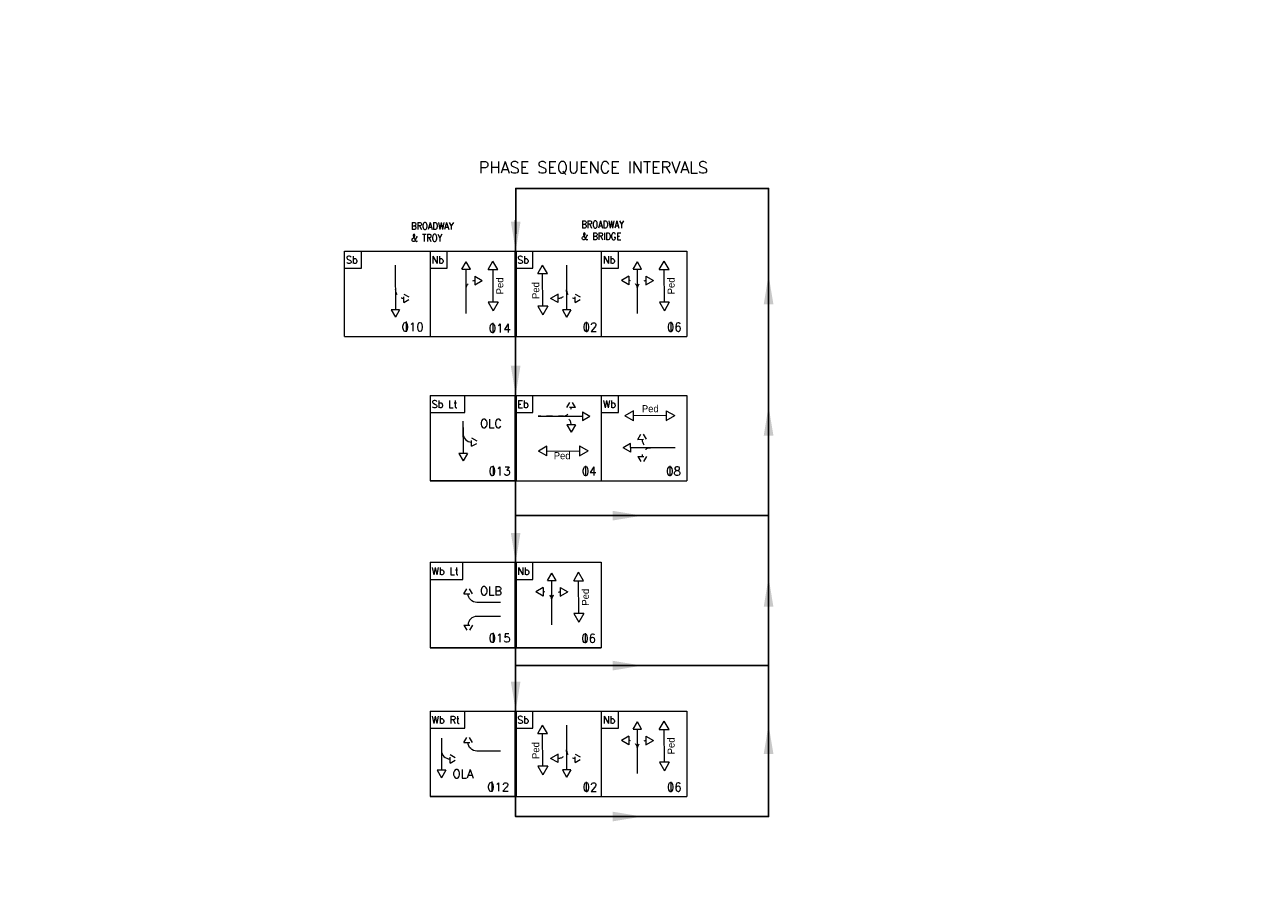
# Model space of a CAD drawing. Header units: feet. Extents: x -492 to 323056, y -284 to 581286.
# Tile 26 of 33: x 126 to 147, y -116 to -102. Entities that reach past the tile are written whole.
import ezdxf
from ezdxf.enums import TextEntityAlignment as Align

# ---------------------------------------------------------------- set-up
doc = ezdxf.new("R2010")
doc.units = ezdxf.units.FT
doc.header["$MEASUREMENT"] = 0
doc.linetypes.add('F', pattern=[0.15, 0.1, -0.05])
doc.layers.add('ST_Text', color=9, linetype='Continuous')
doc.layers.add('TEXT-DED', color=10, linetype='Continuous')
doc.styles.add('ROMANS', font='romans.shx', dxfattribs={"width": 0.85})
doc.styles.get("Standard").update_dxf_attribs({"font": 'font31.shx'})
doc.dimstyles.new('COEC', dxfattribs={"dimscale": 13.9, "dimtxt": 0.18, "dimasz": 0.18, "dimexe": 0.18, "dimexo": 0.0625, "dimgap": 0.09, "dimtad": 1, "dimzin": 0, "dimdsep": 46, "dimtxsty": 'Standard', "dimcen": 0.09, "dimclrd": 256, "dimclre": 256, "dimclrt": 256, "dimaunit": 1, "dimadec": 4, "dimazin": 0, "dimtfac": 1, "dimtofl": 0, "dimtmove": 0, "dimatfit": 3, "dimfxl": 1, "dimtolj": 1, "dimtzin": 0, "dimlwd": -1, "dimlwe": -1, "dimarcsym": 0})
doc.dimstyles.get("Standard").update_dxf_attribs({"dimtxt": 0.18, "dimasz": 0.18, "dimexe": 0.18, "dimexo": 0.0625, "dimgap": 0.09, "dimtad": 0, "dimtih": 1, "dimtoh": 1, "dimdec": 4, "dimzin": 0, "dimdsep": 46, "dimtxsty": 'Standard', "dimcen": 0.09, "dimadec": 0, "dimazin": 0, "dimtfac": 1, "dimtdec": 4, "dimtofl": 0, "dimtmove": 0, "dimatfit": 3, "dimfxl": 1, "dimtolj": 1, "dimtzin": 0, "dimarcsym": 0})

# ---------------------------------------------------------------- blocks, each defined once
blk = doc.blocks.new('*D1096')
at = {"layer": 'TEXT-DED', "color": 0, "lineweight": -2, "transparency": 16777216}
blk.add_arc((88.583, -118.52), 0.636, 191.2725, 258.7275, dxfattribs=at)
at = {"layer": 'TEXT-DED', "color": 0, "transparency": 16777216}
for points in [[(87.938, -118.647), (87.979, -118.643), (87.946, -118.52)], [(88.46, -119.124), (88.456, -119.165), (88.583, -119.157)]]:
    blk.add_solid(points, dxfattribs=at)

msp = doc.modelspace()

# ---------------------------------------------------------------- linework, layer by layer
at = {"layer": 'ST_Text', "linetype": 'Continuous', "lineweight": 0}
for p, q in [((130.96097, -107.0191), (130.96097, -105.56077)), ((130.96097, -105.56077), (132.4193, -105.56077)), ((131.25264, -105.85243), (131.25264, -105.56077)), ((132.4193, -105.56077), (132.4193, -107.0191)), ((132.4193, -105.56077), (133.87764, -105.56077)), ((132.71097, -105.85243), (132.71097, -105.56077)), ((133.87764, -105.56077), (135.33597, -105.56077)), ((134.1693, -105.85243), (134.1693, -105.56077)), ((135.33597, -105.56077), (135.33597, -107.0191)), ((135.33597, -105.56077), (136.7943, -105.56077)), ((135.62764, -105.85243), (135.62764, -105.56077)), ((136.7943, -105.56077), (136.7943, -107.0191)), ((130.96097, -105.85243), (131.25264, -105.85243)), ((131.82796, -105.80345), (131.82922, -106.56039)), ((132.4193, -105.85243), (132.71097, -105.85243)), ((132.96087, -105.87022), (133.03357, -105.74381)), ((132.96087, -105.87022), (133.1067, -105.86998)), ((133.1067, -105.86998), (133.03357, -105.74381)), ((133.03505, -106.62704), (133.03379, -105.8701)), ((133.40734, -105.87751), (133.4915, -105.73127)), ((133.57607, -105.87728), (133.4915, -105.73127)), ((133.87764, -105.85243), (134.1693, -105.85243)), ((134.25262, -105.94604), (134.33678, -105.7998)), ((134.42136, -105.94581), (134.33678, -105.7998)), ((134.74463, -105.80345), (134.74589, -106.56039)), ((135.33597, -105.85243), (135.62764, -105.85243)), ((135.87754, -105.87022), (135.95024, -105.74381)), ((135.87754, -105.87022), (136.02337, -105.86998)), ((136.02337, -105.86998), (135.95024, -105.74381)), ((135.95172, -106.62704), (135.95045, -105.8701)), ((136.32401, -105.87751), (136.40817, -105.73127)), ((136.49274, -105.87728), (136.40817, -105.73127)), ((133.17982, -105.99139), (133.30624, -106.06409)), ((133.17982, -105.99139), (133.18006, -106.13722)), ((133.18006, -106.13722), (133.30624, -106.06409)), ((133.40734, -105.87751), (133.57607, -105.87728)), ((133.4933, -106.43414), (133.49233, -105.87774)), ((134.25262, -105.94604), (134.42136, -105.94581)), ((134.33858, -106.50267), (134.33762, -105.94627)), ((135.80482, -105.99187), (135.67865, -106.065)), ((135.80507, -106.13771), (135.67865, -106.065)), ((135.80482, -105.99187), (135.80507, -106.13771)), ((136.09649, -105.99139), (136.2229, -106.06409)), ((136.09649, -105.99139), (136.09673, -106.13722)), ((136.09673, -106.13722), (136.2229, -106.06409)), ((136.32401, -105.87751), (136.49274, -105.87728)), ((136.40997, -106.43414), (136.409, -105.87774)), ((134.59961, -106.29455), (134.47344, -106.36767)), ((134.59986, -106.44038), (134.59961, -106.29455)), ((133.57767, -106.43402), (133.40894, -106.43426)), ((133.40894, -106.43426), (133.49351, -106.58027)), ((133.57767, -106.43402), (133.49351, -106.58027)), ((134.42295, -106.50255), (134.25422, -106.50279)), ((134.25422, -106.50279), (134.33879, -106.6488)), ((134.42295, -106.50255), (134.33879, -106.6488)), ((134.59986, -106.44038), (134.47344, -106.36767)), ((136.49433, -106.43402), (136.3256, -106.43426)), ((136.3256, -106.43426), (136.41017, -106.58027)), ((136.49433, -106.43402), (136.41017, -106.58027)), ((131.90214, -106.56027), (131.75631, -106.56051)), ((131.75631, -106.56051), (131.82944, -106.68669)), ((131.90214, -106.56027), (131.82944, -106.68669)), ((134.81881, -106.56027), (134.67297, -106.56051)), ((134.67297, -106.56051), (134.7461, -106.68669)), ((134.81881, -106.56027), (134.7461, -106.68669)), ((132.01173, -106.76326), (132.01173, -106.93904)), ((133.48622, -106.7863), (133.48622, -106.95882)), ((135.0801, -106.76964), (135.0801, -106.93727)), ((136.52087, -106.76964), (136.52087, -106.93727)), ((130.96097, -107.0191), (133.87764, -107.0191)), ((133.87764, -107.0191), (136.7943, -107.0191)), ((132.4193, -108.01958), (132.4193, -109.47792)), ((132.4193, -108.01958), (133.87764, -108.01958)), ((133.01097, -108.31125), (133.01097, -108.01958)), ((133.87764, -108.01958), (135.33597, -108.01958)), ((134.1693, -108.31125), (134.1693, -108.01958)), ((135.33597, -108.01958), (135.33597, -109.47792)), ((135.33597, -108.01958), (136.7943, -108.01958)), ((135.62764, -108.31125), (135.62764, -108.01958)), ((136.7943, -108.01958), (136.7943, -109.47792)), ((132.4193, -108.31125), (133.01097, -108.31125)), ((133.87764, -108.31125), (134.1693, -108.31125)), ((134.25924, -108.3756), (135.01618, -108.37433)), ((135.01606, -108.30142), (135.01631, -108.44725)), ((135.01606, -108.30142), (135.14248, -108.37412)), ((135.01631, -108.44725), (135.14248, -108.37412)), ((135.33597, -108.31125), (135.62764, -108.31125)), ((135.88559, -108.28237), (135.73958, -108.36694)), ((135.88583, -108.4511), (135.73958, -108.36694)), ((135.88583, -108.4511), (135.88559, -108.28237)), ((136.44245, -108.36514), (135.88605, -108.36611)), ((136.44234, -108.28078), (136.58858, -108.36494)), ((136.44234, -108.28078), (136.44257, -108.44951)), ((136.44257, -108.44951), (136.58858, -108.36494)), ((132.98096, -108.46093), (132.98188, -109.00908)), ((134.89466, -108.52037), (134.74883, -108.52061)), ((134.74883, -108.52061), (134.82196, -108.64679)), ((134.89466, -108.52037), (134.82196, -108.64679)), ((133.0548, -109.00896), (132.90896, -109.0092)), ((132.90896, -109.0092), (132.98209, -109.13537)), ((133.0548, -109.00896), (132.98209, -109.13537)), ((134.41003, -108.88385), (134.26402, -108.96842)), ((134.41027, -109.05258), (134.26402, -108.96842)), ((134.41027, -109.05258), (134.41003, -108.88385)), ((134.41015, -108.96821), (134.96655, -108.96725)), ((134.96677, -108.88225), (134.96701, -109.05098)), ((134.96677, -108.88225), (135.11302, -108.96641)), ((134.96701, -109.05098), (135.11302, -108.96641)), ((135.8363, -108.8422), (135.71012, -108.91533)), ((135.83654, -108.98804), (135.71012, -108.91533)), ((135.83654, -108.98804), (135.8363, -108.8422)), ((136.59336, -108.91385), (135.83642, -108.91512)), ((133.49297, -109.22167), (133.49297, -109.39256)), ((135.06696, -109.22324), (135.06696, -109.39739)), ((136.50373, -109.22324), (136.50373, -109.39576)), ((133.87764, -109.47792), (136.7943, -109.47792)), ((132.4193, -110.86432), (132.4193, -112.32265)), ((132.4193, -110.86432), (133.87764, -110.86432)), ((132.97712, -111.15598), (132.97712, -110.86432)), ((133.87764, -110.86432), (135.33597, -110.86432)), ((134.1693, -111.15598), (134.1693, -110.86432)), ((135.33597, -110.86432), (135.33597, -112.32265)), ((134.4192, -111.17377), (134.49191, -111.04736)), ((134.56503, -111.17353), (134.49191, -111.04736)), ((134.86567, -111.18106), (134.94983, -111.03482)), ((135.03441, -111.18083), (134.94983, -111.03482)), ((132.4193, -111.15598), (132.97712, -111.15598)), ((133.87764, -111.15598), (134.1693, -111.15598)), ((134.34649, -111.29542), (134.22031, -111.36855)), ((134.34649, -111.29542), (134.34673, -111.44126)), ((134.4192, -111.17377), (134.56503, -111.17353)), ((134.49338, -111.93059), (134.49212, -111.17365)), ((134.63815, -111.29494), (134.76457, -111.36764)), ((134.63815, -111.29494), (134.6384, -111.44077)), ((134.86567, -111.18106), (135.03441, -111.18083)), ((134.95164, -111.73769), (134.95067, -111.18129)), ((134.34673, -111.44126), (134.22031, -111.36855)), ((134.6384, -111.44077), (134.76457, -111.36764)), ((135.036, -111.73757), (134.86727, -111.73781)), ((134.86727, -111.73781), (134.95184, -111.88382)), ((135.036, -111.73757), (134.95184, -111.88382)), ((133.49297, -112.06641), (133.49297, -112.2373)), ((135.06253, -112.07319), (135.06253, -112.24082)), ((132.4193, -113.39784), (132.4193, -114.85617)), ((132.4193, -113.39784), (133.87764, -113.39784)), ((133.01097, -113.68951), (133.01097, -113.39784)), ((133.87764, -113.39784), (135.33597, -113.39784)), ((134.1693, -113.68951), (134.1693, -113.39784)), ((135.33597, -113.39784), (135.33597, -114.85617)), ((135.33597, -113.39784), (136.7943, -113.39784)), ((135.62764, -113.68951), (135.62764, -113.39784)), ((136.7943, -113.39784), (136.7943, -114.85617)), ((134.25262, -113.78312), (134.33678, -113.63687)), ((134.42136, -113.78288), (134.33678, -113.63687)), ((134.74463, -113.64052), (134.74589, -114.39746)), ((135.87754, -113.7073), (135.95024, -113.58088)), ((136.02337, -113.70705), (135.95024, -113.58088)), ((136.32401, -113.71459), (136.40817, -113.56834)), ((136.49274, -113.71435), (136.40817, -113.56834)), ((132.4193, -113.68951), (133.01097, -113.68951)), ((132.61389, -113.85919), (132.6148, -114.40734)), ((133.87764, -113.68951), (134.1693, -113.68951)), ((134.25262, -113.78312), (134.42136, -113.78288)), ((134.33858, -114.33974), (134.33762, -113.78334)), ((135.33597, -113.68951), (135.62764, -113.68951)), ((135.80482, -113.82895), (135.67865, -113.90207)), ((135.80482, -113.82895), (135.80507, -113.97478)), ((135.87754, -113.7073), (136.02337, -113.70705)), ((135.95172, -114.46412), (135.95045, -113.70717)), ((136.09649, -113.82846), (136.2229, -113.90116)), ((136.09649, -113.82846), (136.09673, -113.97429)), ((136.32401, -113.71459), (136.49274, -113.71435)), ((136.40997, -114.27121), (136.409, -113.71481)), ((135.80507, -113.97478), (135.67865, -113.90207)), ((136.09673, -113.97429), (136.2229, -113.90116)), ((134.59961, -114.13162), (134.47344, -114.20475)), ((134.59986, -114.27745), (134.47344, -114.20475)), ((134.59986, -114.27745), (134.59961, -114.13162)), ((136.49433, -114.27109), (136.3256, -114.27133)), ((136.3256, -114.27133), (136.41017, -114.41734)), ((136.49433, -114.27109), (136.41017, -114.41734)), ((132.68772, -114.40722), (132.54189, -114.40746)), ((132.54189, -114.40746), (132.61502, -114.53364)), ((132.68772, -114.40722), (132.61502, -114.53364)), ((134.42295, -114.33962), (134.25422, -114.33986)), ((134.25422, -114.33986), (134.33879, -114.48587)), ((134.42295, -114.33962), (134.33879, -114.48587)), ((134.81881, -114.39734), (134.67297, -114.39759)), ((134.67297, -114.39759), (134.7461, -114.52376)), ((134.81881, -114.39734), (134.7461, -114.52376)), ((133.47153, -114.60034), (133.47153, -114.77611)), ((135.0801, -114.60671), (135.0801, -114.77435)), ((136.52087, -114.60671), (136.52087, -114.77435)), ((133.87764, -114.85617), (136.7943, -114.85617))]:
    msp.add_line(p, q, dxfattribs=at)
at = {"layer": 'ST_Text', "linetype": 'F', "lineweight": 0}
for p, q in [((131.97486, -106.43953), (131.97461, -106.2937)), ((131.97461, -106.2937), (132.10103, -106.36641)), ((134.89152, -106.43953), (134.89128, -106.2937)), ((134.89128, -106.2937), (135.0177, -106.36641)), ((131.97486, -106.43953), (132.10103, -106.36641)), ((134.89152, -106.43953), (135.0177, -106.36641)), ((134.74858, -108.22895), (134.82128, -108.10253)), ((134.89441, -108.2287), (134.82128, -108.10253)), ((134.89441, -108.2287), (134.74858, -108.22895)), ((133.12751, -108.88822), (133.12727, -108.74239)), ((133.12727, -108.74239), (133.25368, -108.81509)), ((133.12751, -108.88822), (133.25368, -108.81509)), ((135.9577, -108.76908), (136.03041, -108.64267)), ((135.9577, -108.76908), (136.10354, -108.76884)), ((136.10354, -108.76884), (136.03041, -108.64267)), ((135.95819, -109.06075), (136.10402, -109.06051)), ((135.95819, -109.06075), (136.03132, -109.18692)), ((136.10402, -109.06051), (136.03132, -109.18692)), ((132.99585, -111.40194), (133.06856, -111.27552)), ((133.14169, -111.4017), (133.06856, -111.27552)), ((132.99585, -111.40194), (133.14169, -111.4017)), ((132.99585, -111.93237), (133.14169, -111.93262)), ((132.99585, -111.93237), (133.06856, -112.05879)), ((133.14169, -111.93262), (133.06856, -112.05879)), ((132.99585, -113.93546), (133.06856, -113.80905)), ((133.14169, -113.93522), (133.06856, -113.80905)), ((132.99585, -113.93546), (133.14169, -113.93522)), ((132.76044, -114.28648), (132.76019, -114.14065)), ((132.76019, -114.14065), (132.88661, -114.21336)), ((132.76044, -114.28648), (132.88661, -114.21336)), ((134.89152, -114.27661), (134.89128, -114.13077)), ((134.89128, -114.13077), (135.0177, -114.20348)), ((134.89152, -114.27661), (135.0177, -114.20348))]:
    msp.add_line(p, q, dxfattribs=at)
at = {"layer": 'ST_Text', "flags": 128}
for points in [[(133.87764, -114.85617), (133.87764, -115.19558), (138.1849, -115.19558), (138.1849, -104.49492), (133.87934, -104.49492), (133.87764, -106.0511)], [(132.4193, -109.47792), (133.87764, -109.47792)], [(133.87764, -110.06943), (138.1849, -110.06943)], [(132.4193, -112.32265), (133.87764, -112.32265)], [(133.87764, -112.32265), (135.33597, -112.32265)], [(133.87764, -112.62433), (138.1849, -112.62433)], [(132.4193, -114.85617), (133.87764, -114.85617)], [(133.87764, -115.19558), (138.1849, -115.19558)]]:
    msp.add_lwpolyline(points, dxfattribs=at)
at = {"layer": 'ST_Text', "const_width": 0.05, "flags": 128}
for points in [[(133.87764, -107.0191), (133.87764, -105.56077)], [(133.87764, -109.47792), (133.87764, -108.01958)], [(133.87764, -112.32265), (133.87764, -110.86432)], [(133.87764, -114.85617), (133.87764, -113.39784)]]:
    msp.add_lwpolyline(points, dxfattribs=at)
at = {"layer": 'ST_Text', "linetype": 'F', "lineweight": 0, "flags": 128}
for points in [[(131.82796, -105.80345), (131.82866, -106.22103, 0.41421356), (131.97473, -106.36662)], [(134.74463, -105.80345), (134.74532, -106.22103, 0.41421356), (134.8914, -106.36662)], [(133.03435, -106.21038, -0.41421356), (133.17994, -106.0643)], [(135.95102, -106.21038, 0.41421356), (135.80494, -106.06479)], [(135.95102, -106.21038, -0.41421356), (136.09661, -106.0643)], [(134.82174, -108.52049, 0.41421356), (134.67567, -108.3749), (134.259, -108.3749)], [(134.67591, -108.3749, 0.41421356), (134.8215, -108.22883)], [(136.03062, -108.76896, 0.41421356), (136.1767, -108.91455)], [(136.58292, -108.91425), (136.1767, -108.91455, 0.41421356), (136.03111, -109.06063)], [(134.49269, -111.51393, 0.41421356), (134.34661, -111.36834)], [(134.49269, -111.51393, -0.41421356), (134.63828, -111.36785)], [(134.74463, -113.64052), (134.74532, -114.0581, 0.41421356), (134.8914, -114.20369)], [(135.95102, -114.04745, 0.41421356), (135.80494, -113.90186)], [(135.95102, -114.04745, -0.41421356), (136.09661, -113.90138)]]:
    msp.add_lwpolyline(points, format="xyb", dxfattribs=at)
at = {"layer": 'ST_Text', "linetype": 'Continuous', "lineweight": 0, "flags": 128}
for points in [[(132.98096, -108.46093), (132.98131, -108.66972, 0.41421356), (133.12739, -108.81531)], [(133.62107, -111.54635), (133.21485, -111.54741, -0.41421356), (133.06877, -111.40182)], [(133.62107, -111.78796), (133.21485, -111.78691, 0.41421356), (133.06877, -111.9325)], [(132.61389, -113.85919), (132.61424, -114.06798, 0.41421356), (132.76031, -114.21357)], [(133.62107, -114.07988), (133.21485, -114.08093, -0.41421356), (133.06877, -113.93534)]]:
    msp.add_lwpolyline(points, format="xyb", dxfattribs=at)
at = {"layer": 'ST_Text', "linetype": 'F', "lineweight": 0}
for centre in [(134.59949, -106.22163), (134.59949, -114.0587)]:
    msp.add_arc(centre, 0.14583, 270.095721, 0.095721, dxfattribs=at)

# ---------------------------------------------------------------- texts
at = {"layer": 'ST_Text', "linetype": 'Continuous', "lineweight": 0, "style": 'ROMANS'}
msp.add_text('PHASE SEQUENCE INTERVALS', height=0.2, dxfattribs=at).set_placement((135.2022, -104.13692), align=Align.MIDDLE_CENTER)
for s, p in [('Sb', (130.98783, -105.77194)), ('Nb', (132.44617, -105.77194)), ('Sb', (133.9045, -105.77194)), ('Nb', (135.36283, -105.77194)), ('Sb Lt', (132.44617, -108.23075)), ('Eb', (133.9045, -108.23075)), ('Wb', (135.36283, -108.23075)), ('Wb Lt', (132.44617, -111.07549)), ('Nb', (133.9045, -111.07549)), ('Wb Rt', (132.44617, -113.60901)), ('Sb', (133.9045, -113.60901)), ('Nb', (135.36283, -113.60901))]:
    msp.add_text(s, height=0.121528, dxfattribs=at).set_placement(p)
at = {"layer": 'ST_Text', "linetype": 'Continuous', "lineweight": 0}
for rotation, p in [(90.099613, (133.66848, -106.29827)), (90.099613, (136.58514, -106.29827)), (90.099613, (134.27953, -106.37731)), (0.099613, (136.02688, -108.30729)), (0.099613, (134.52636, -109.10821)), (90.099613, (135.12681, -111.60182)), (90.099613, (136.58514, -114.13535)), (90.099613, (134.27953, -114.21438))]:
    msp.add_text('Ped', height=0.120523, rotation=rotation, dxfattribs=at).set_placement(p)
at = {"layer": 'ST_Text', "linetype": 'Continuous', "lineweight": 0, "style": 'ROMANS'}
for s, p in [('010', (132.30977, -106.9279)), ('014', (133.79585, -106.94906)), ('02', (135.27005, -106.92914)), ('06', (136.70548, -106.92914)), ('OLC', (133.64666, -108.5723)), ('013', (133.79167, -109.3828)), ('04', (135.25558, -109.38437)), ('08', (136.69101, -109.38437)), ('OLB', (133.64666, -111.42441)), ('015', (133.79167, -112.22753)), ('06', (135.24715, -112.23269)), ('OLA', (133.15952, -114.54083)), ('012', (133.7681, -114.76497)), ('02', (135.27005, -114.76621)), ('06', (136.70548, -114.76621))]:
    msp.add_text(s, height=0.145833, dxfattribs=at).set_placement(p, align=Align.RIGHT)
at = {"layer": 'ST_Text', "linetype": 'Continuous', "lineweight": 0, "char_height": 0.121528, "attachment_point": 1, "style": 'ROMANS'}
for s, insert in [('BROADWAY\\P& TROY', (132.09949, -105.07305)), ('BROADWAY\\P& BRIDGE', (134.99851, -105.0479))]:
    msp.add_mtext_dynamic_manual_height_columns(s, width=1.4121196, gutter_width=12.5, heights=[0], dxfattribs=dict(at, insert=insert))

# ---------------------------------------------------------------- dimensions: what is measured, and where the dimension line sits
at = {"layer": 'TEXT-DED'}
dim = msp.add_angular_dim_2l(base=(88.26454, -119.07157), line1=((88.58273, -121.39636), (88.58273, -118.52045)), line2=((90.06555, -118.52045), (87.40177, -118.52045)), text=' ', dimstyle='Standard', override={"dimscale": 1, "dimasz": 0.125, "dimlfac": 1}, dxfattribs=at)
dim.commit()
dim.dimension.update_dxf_attribs({"geometry": '*D1096', "text_midpoint": (146.60877, -21.78386)})

# ---------------------------------------------------------------- leaders
at = {"layer": 'ST_Text'}
for points in [[(133.87764, -105.56077), (133.87934, -104.49298)], [(138.1849, -105.96668), (138.1849, -107.34626)], [(133.87764, -108.01632), (133.87764, -106.6267)], [(138.1849, -108.20425), (138.1849, -109.58383)], [(133.87764, -110.86232), (133.87764, -109.47269)], [(136.03127, -110.06943), (133.87764, -110.06943)], [(138.1849, -111.12097), (138.1849, -112.50781)], [(133.87764, -113.39516), (133.87764, -111.85349)], [(136.03127, -112.62433), (133.87764, -112.62433)], [(138.1849, -113.62858), (138.1849, -115.00816)], [(136.03127, -115.19558), (133.87764, -115.19558)]]:
    msp.add_leader(points, dimstyle='COEC', override={"dimscale": 5, "dimasz": 0.1, "dimgap": 0.09, "dimtad": 0}, dxfattribs=at)

doc.saveas('drawing.dxf')
